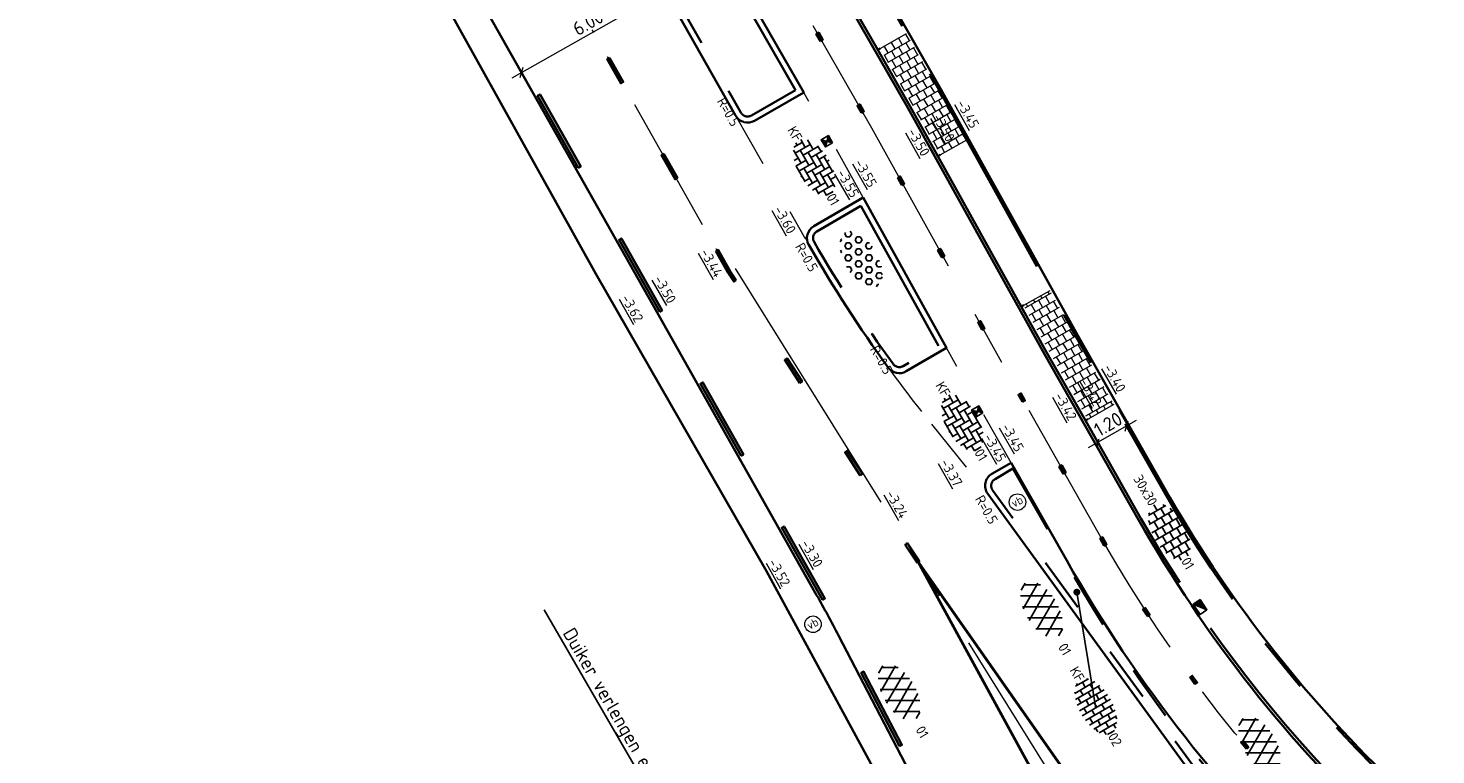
# Model space of a CAD drawing. Header units: metres. Extents: x 111691 to 117439, y 474133 to 478789.
# Tile 40 of 127: x 114569 to 114620, y 476114 to 476140. Entities that reach past the tile are written whole.
import ezdxf
from ezdxf import colors
from ezdxf.entities.mleader import LeaderData, LeaderLine
from ezdxf.enums import TextEntityAlignment as Align
from ezdxf.math import Vec2, Vec3

# ---------------------------------------------------------------- set-up
doc = ezdxf.new("R2010")
doc.units = ezdxf.units.M
for name, pattern in [('AM-AS', [16, 10, -2, 2, -2]), ('VH-GAZONBAND_100X200', [9.5, 7.5, -2]), ('VH-OPSLUITBAND_80X200', [14, 8, -2, 2, -2]), ('VH-RWSBAND', [24, 10, -2, 2, -2, 2, -2, 2, -2]), ('VH-TROTTOIRBAND_130-150', [15, 5, -2, 2, -2, 2, -2]), ('XX-HIDDEN', [4, 2, -2])]:
    doc.linetypes.add(name, pattern=pattern)
doc.layers.get('Defpoints').update_dxf_attribs({"lineweight": 25})
for name, color, linetype, lineweight in [('N-WE-AM-AS-G', 10, 'AM-AS', 18), ('N-WE-GR-GRAS_BERM-G', 80, 'Continuous', 35), ('N-WE-IE-MEUBILAIR_WEGMEUBILAIR_PAAL-S', 7, 'Continuous', 25), ('N-WE-RI-HWA_KOLK-S', 150, 'Continuous', 25), ('N-WE-VH-HOOGTELABEL-T18', 2, 'Continuous', 18), ('N-WE-VH-KANTOPSLUITING-T18', 10, 'Continuous', 18), ('N-WE-VH-KANTOPSLUITING_GAZONBAND_100X200-G', 90, 'VH-GAZONBAND_100X200', 35), ('N-WE-VH-KANTOPSLUITING_OPSLUITBAND_100X200-G', 150, 'Continuous', 35), ('N-WE-VH-KANTOPSLUITING_OPSLUITBAND_80X200-G', 150, 'VH-OPSLUITBAND_80X200', 35), ('N-WE-VH-KANTOPSLUITING_TROTTOIRBAND_130 150-G', 210, 'VH-TROTTOIRBAND_130-150', 35), ('N-WE-VH-KANTOPSLUITING_TROTTOIRBAND_RWS_110 220-G', 210, 'VH-RWSBAND', 35), ('N-WE-VH-KANTOPSLUITING_VOORKANTBAND-G', 7, 'Continuous', 35), ('N-WE-VH-KANTVERHARDING-G', 1, 'Continuous', 35), ('N-WE-VH-MAATVOERING-M', 7, 'Continuous', 18), ('N-WE-VH-MATERIAALGRENS-G', 7, 'XX-HIDDEN', 18), ('N-WE-VH-VERHARDING_ASFALT-S', 7, 'Continuous', 25), ('N-WE-VH-VERHARDING_ASFALT_ROOD-S', 1, 'Continuous', 25), ('N-WE-VH-VERHARDING_BETONSTRAATSTEEN-S', 7, 'Continuous', 25), ('N-WE-VH-VERHARDING_LAGE_BEPLANTING-S', 70, 'Continuous', 25), ('N-WE-VH-VERHARDING_TEGEL-S', 7, 'Continuous', 25), ('N-WE-VH-VERHARDING_TEGEL60-A', 252, 'Continuous', 18), ('N-WE-VW-MARKERING-G', 7, 'Continuous', 35), ('N-WE-VW-MARKERING_LANGS_STREEP_GETROKKEN_010-G', 7, 'Continuous', 25), ('X-XX-AL-AANPIJLING-M', 7, 'Continuous', 18), ('X-XX-AL-AANPIJLING-T25', 7, 'Continuous', 25), ('X-XX-AL-AANPIJLING_SYMBOLEN-T25', 7, 'Continuous', 25)]:
    doc.layers.add(name, color=color, linetype=linetype, lineweight=lineweight)
for name, color, linetype in [('N-WE-VW-MARKERING_LANGS_STREEP_13_010-A', 7, 'Continuous'), ('N-WE-VW-MARKERING_LANGS_STREEP_30270_010-A', 7, 'Continuous'), ('N-WE-VW-MARKERING_LANGS_STREEP_33_010-A', 7, 'Continuous')]:
    doc.layers.add(name, color=color, linetype=linetype)
doc.styles.add('ISO', font='NLCS-ISO.ttf')
doc.styles.add('NLCS-ISO', font='NLCS-ISO.ttf')
doc.styles.add('NLCS-ISO-ANNOTATIEF-T25', font='NLCS-ISO.ttf', dxfattribs={"height": 2.5})
doc.styles.add('NLCS-ISO-M200-T18', font='NLCS-ISO.ttf', dxfattribs={"height": 0.36})
doc.dimstyles.new('M200T25-PIJL', dxfattribs={"dimscale": 0.2, "dimtxt": 2.5, "dimasz": 2, "dimexe": 1, "dimexo": 0.25, "dimgap": 0.75, "dimtad": 1, "dimzin": 0, "dimdsep": 46, "dimtxsty": 'ISO', "dimcen": 0, "dimdle": 1, "dimse1": 1, "dimse2": 1, "dimclrt": 2, "dimazin": 0, "dimtfac": 1, "dimtdec": 4, "dimtmove": 2, "dimatfit": 3, "dimfxl": 1, "dimtolj": 1, "dimtzin": 0, "dimarcsym": 0})
doc.dimstyles.new('NLCS-ANNOTATIEF-T25-SCHRAP_L2_H1', dxfattribs={"dimtxt": 2.5, "dimasz": 1.4, "dimexe": 2, "dimexo": 2, "dimgap": 0.7, "dimtad": 1, "dimzin": 0, "dimdsep": 46, "dimtxsty": 'NLCS-ISO-ANNOTATIEF-T25', "dimblk": 'OBLIQUE', "dimcen": 0, "dimdle": 2, "dimclrd": 256, "dimclre": 256, "dimclrt": 256, "dimadec": 1, "dimazin": 0, "dimtfac": 1, "dimtdec": 3, "dimtofl": 0, "dimtmove": 0, "dimatfit": 3, "dimldrblk": 'OBLIQUE', "dimfxl": 2, "dimfxlon": 1, "dimtfillclr": 256, "dimtolj": 1, "dimtzin": 0, "dimlwd": -1, "dimlwe": -1, "dimarcsym": 0})
pattern_1 = [(299.72, (0, 0), (0.278997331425, -0.18617327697), [0.3, -0.3]), (29.72, (0, 0), (-0.14872855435, 0.26053755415), [])]

# ---------------------------------------------------------------- blocks, each defined once
blk = doc.blocks.new('SVH-ASFALT-SO')
at = {"ltscale": 0.1}
for p, q in [((-1.91, 0.69), (0.95, 5.64)), ((2.75, -0.22), (-0.47, 5.37)), ((0, 0), (3.27, 5.66)), ((4.87, 0.12), (1.65, 5.7)), ((2.18, -0.23), (5.32, 5.22)), ((6.7, 0.95), (4.04, 5.55)), ((-3.36, 2.17), (-1.83, 4.83)), ((0.36, -0.07), (-2.31, 4.55)), ((4.66, 0.07), (7.07, 4.25)), ((7.83, 2.99), (7.15, 4.18)), ((-2.72, 1.26), (-3.45, 2.54))]:
    blk.add_line(p, q, dxfattribs=at)
at = {"style": 'NLCS-ISO'}
blk.add_attdef('KLEUR', text='', height=1.8, dxfattribs=at).set_placement((9.49, 2.74), align=Align.MIDDLE_LEFT)
at = {"style": 'NLCS-ISO', "flags": 1}
blk.add_attdef('FUNCTIE', text='', height=1.8, dxfattribs=at).set_placement((0.12, -3.58), align=Align.MIDDLE_CENTER)
blk = doc.blocks.new('SVH-TEGEL_300X300_DUN_HALFST-SO')
for p, q in [((-1.5, -2.87), (-1.5, 2.87)), ((0, -2.97), (0, 2.97)), ((1.5, -2.87), (1.5, 2.87)), ((-5.66, 0), (-4.5, 0)), ((-4.89, 1.5), (-4.5, 1.5)), ((-4.5, -1.8), (-4.5, 1.8)), ((-4.5, 0.75), (-3, 0.75)), ((-3.7, 2.25), (-3, 2.25)), ((-3, -2.52), (-3, 2.52)), ((-3, 1.5), (-1.5, 1.5)), ((-3, 0), (-1.5, 0)), ((-1.5, 2.25), (0, 2.25)), ((-1.5, 0.75), (0, 0.75)), ((0, 1.5), (1.5, 1.5)), ((0, 0), (1.5, 0)), ((1.5, 2.25), (3, 2.25)), ((1.5, 0.75), (3, 0.75)), ((3, -2.52), (3, 2.52)), ((3, 1.5), (4.5, 1.5)), ((3, 0), (4.5, 0)), ((4.5, -1.8), (4.5, 1.8)), ((4.5, 0.75), (5.48, 0.75)), ((-4.89, -1.5), (-4.5, -1.5)), ((-4.5, -0.75), (-3, -0.75)), ((-3.7, -2.25), (-3, -2.25)), ((-3, -1.5), (-1.5, -1.5)), ((-1.5, -0.75), (0, -0.75)), ((-1.5, -2.25), (0, -2.25)), ((0, -1.5), (1.5, -1.5)), ((1.5, -0.75), (3, -0.75)), ((1.5, -2.25), (3, -2.25)), ((3, -1.5), (4.5, -1.5)), ((4.5, -0.75), (5.48, -0.75))]:
    blk.add_line(p, q)
at = {"style": 'NLCS-ISO'}
blk.add_attdef('FORMAAT', text='', height=1.8, dxfattribs=at).set_placement((-5.76, 0), align=Align.MIDDLE_RIGHT)
blk.add_attdef('KLEUR', text='', height=1.8, dxfattribs=at).set_placement((5.58, 0), align=Align.MIDDLE_LEFT)
at = {"style": 'NLCS-ISO', "flags": 1}
blk.add_attdef('FUNCTIE', text='', height=1.8, dxfattribs=at).set_placement((0.12, -3.58), align=Align.MIDDLE_CENTER)
blk = doc.blocks.new('_Oblique')
at = {"color": 0, "linetype": 'ByBlock', "lineweight": -2}
blk.add_line((-0.5, -0.5), (0.5, 0.5), dxfattribs=at)
blk = doc.blocks.new('*D178')
at = {"layer": 'Defpoints', "color": 0, "transparency": 16777216}
for p in [(114592.188, 476141.603), (114586.966, 476138.647), (114587.138, 476138.343)]:
    blk.add_point(p, dxfattribs=at)
at = {"layer": 'N-WE-VH-MAATVOERING-M', "transparency": 16777216}
for p, q in [((114592.708, 476141.495), (114586.79, 476138.146)), ((114592.36, 476141.298), (114592.557, 476140.95)), ((114587.138, 476138.343), (114587.335, 476137.995))]:
    blk.add_line(p, q, dxfattribs=at)
at = {"layer": 'N-WE-VH-MAATVOERING-M', "transparency": 16777216, "xscale": 0.28, "yscale": 0.28, "zscale": 0.28}
for p, rotation in [((114592.36, 476141.298), 29.50983891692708), ((114587.138, 476138.343), 209.5098389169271)]:
    blk.add_blockref('_Oblique', p, dxfattribs=dict(at, rotation=rotation))
at = {"layer": 'N-WE-VH-MAATVOERING-M', "transparency": 16777216, "insert": (114589.557, 476140.16), "char_height": 0.5, "attachment_point": 5, "rotation": 29.5098, "style": 'NLCS-ISO-ANNOTATIEF-T25', "bg_fill": 3, "box_fill_scale": 1.1, "bg_fill_color": 256, "bg_fill_true_color": 13158600, "bg_fill_transparency": 0}
blk.add_mtext('\\A1;6.00', dxfattribs=at)
blk = doc.blocks.new('SVH-BSS_KEIFORMAAT_ELLEBOOG-SO')
at = {"ltscale": 0.1}
for p, q in [((-1.87, 2.81), (-1.87, 0.39)), ((-0.82, 2.94), (-0.82, 1.44)), ((0.23, 2.97), (0.23, 2.49)), ((2.33, 2.71), (2.33, 0.39)), ((-5.61, 0.39), (-3.97, 0.39)), ((-5.02, 0.39), (-5.02, -1.37)), ((-4.95, 1.44), (-2.92, 1.44)), ((-3.97, 1.44), (-3.97, -1.71)), ((-3.1, 2.49), (-1.87, 2.49)), ((-2.92, 2.49), (-2.92, -0.66)), ((-2.92, 0.39), (0.23, 0.39)), ((-1.87, 1.44), (1.28, 1.44)), ((-0.82, 2.49), (2.33, 2.49)), ((-0.82, 0.39), (-0.82, -2.76)), ((0.23, 1.44), (0.23, -1.71)), ((1.28, 2.49), (1.28, -0.66)), ((1.28, 0.39), (4.43, 0.39)), ((2.33, 1.44), (4.95, 1.44)), ((3.38, 2.38), (3.38, 1.44)), ((3.38, 0.39), (3.38, -2.38)), ((4.43, 1.44), (4.43, -1.71)), ((5.48, 0.74), (5.48, -0.66)), ((5.48, 0.39), (5.61, 0.39)), ((-5.52, -0.66), (-5.02, -0.66)), ((-4.62, -1.71), (-1.87, -1.71)), ((-3.97, -0.66), (-0.82, -0.66)), ((-2.92, -1.71), (-2.92, -2.55)), ((-1.87, -0.66), (-1.87, -2.81)), ((-0.82, -1.71), (2.33, -1.71)), ((0.23, -0.66), (3.38, -0.66)), ((1.28, -1.71), (1.28, -2.9)), ((2.33, -0.66), (2.33, -2.71)), ((3.38, -1.71), (4.62, -1.71)), ((4.43, -0.66), (5.52, -0.66)), ((-1.87, -2.76), (1.28, -2.76)), ((0.23, -2.76), (0.23, -2.97))]:
    blk.add_line(p, q, dxfattribs=at)
at = {"style": 'NLCS-ISO'}
blk.add_attdef('FORMAAT', text='', height=1.8, dxfattribs=at).set_placement((-5.71, 0), align=Align.MIDDLE_RIGHT)
blk.add_attdef('KLEUR', text='', height=1.8, dxfattribs=at).set_placement((5.71, 0), align=Align.MIDDLE_LEFT)
at = {"style": 'NLCS-ISO', "flags": 1}
blk.add_attdef('FUNCTIE', text='', height=1.8, dxfattribs=at).set_placement((0.12, -3.58), align=Align.MIDDLE_CENTER)
blk = doc.blocks.new('*D256')
at = {"layer": 'X-XX-AL-AANPIJLING-M', "transparency": 16777216}
for p, q in [((114609.445, 476125.728), (114607.706, 476124.739)), ((114608.899, 476125.878), (114609.295, 476125.183)), ((114607.856, 476125.285), (114608.252, 476124.59))]:
    blk.add_line(p, q, dxfattribs=at)
at = {"layer": 'X-XX-AL-AANPIJLING-M', "transparency": 16777216, "xscale": 0.28, "yscale": 0.28, "zscale": 0.28}
for p, rotation in [((114609.097, 476125.531), 29.63550092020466), ((114608.054, 476124.937), 209.6355009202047)]:
    blk.add_blockref('_Oblique', p, dxfattribs=dict(at, rotation=rotation))
at = {"layer": 'X-XX-AL-AANPIJLING-M', "transparency": 16777216, "insert": (114608.426, 476125.597), "char_height": 0.5, "attachment_point": 5, "rotation": 29.6355, "style": 'NLCS-ISO-ANNOTATIEF-T25', "bg_fill": 3, "box_fill_scale": 1.1, "bg_fill_color": 256, "bg_fill_true_color": 13158600, "bg_fill_transparency": 0}
blk.add_mtext('\\A1;1.20', dxfattribs=at)
at = {"layer": 'Defpoints', "color": 0, "transparency": 16777216}
for p in [(114608.646, 476126.324), (114607.603, 476125.731), (114608.054, 476124.937)]:
    blk.add_point(p, dxfattribs=at)
blk = doc.blocks.new('N-SRI-KOLK_STRAAT_300X300-SO')
h = blk.add_hatch(color=256)
h.dxf.hatch_style = 1
h.paths.add_polyline_path([(0.75, 1.5), (-0.75, 1.5), (0, 0.75)])
h.paths.add_polyline_path([(0, 0.75), (-0.75, 0), (0.75, 0)])
for p, q in [((-0.75, 0), (0.75, 1.5)), ((0.75, 0), (-0.75, 1.5))]:
    blk.add_line(p, q)
at = {"flags": 128}
blk.add_lwpolyline([(-0.75, 0), (0.75, 0), (0.75, 1.5), (-0.75, 1.5)], close=True, dxfattribs=at)
blk = doc.blocks.new('N-SRI-KOLK_TROTTOIR-SO')
blk.add_hatch(color=256).paths.add_polyline_path([(1.125, 1.5), (-1.125, 1.5), (-1.125, 0)])
blk.add_line((-1.125, 0), (1.125, 1.5))
at = {"flags": 128}
blk.add_lwpolyline([(-1.125, 0), (1.125, 0), (1.125, 1.5), (-1.125, 1.5)], close=True, dxfattribs=at)
blk = doc.blocks.new('SIE-WEG_PAAL_VERKEERSBORD-SO')
at = {"color": 0, "linetype": 'ByBlock', "lineweight": 18}
blk.add_circle((0, 0), 1.5, dxfattribs=at)
at = {"color": 0, "linetype": 'ByBlock', "lineweight": 18, "style": 'NLCS-ISO'}
blk.add_text('vb', height=1.5, dxfattribs=at).set_placement((0, 0.13), align=Align.MIDDLE_CENTER)
blk = doc.blocks.new('SVH-BSS_KEIFORMAAT_HALFST-SO')
at = {"ltscale": 0.1}
for p, q in [((-2.1, -2.89), (-2.1, 2.72)), ((-1.05, -3.03), (-1.05, 2.86)), ((0, -3.06), (0, 2.88)), ((1.05, -2.98), (1.05, 2.81)), ((2.1, -2.8), (2.1, 2.62)), ((-5.46, 1.05), (-5.25, 1.05)), ((-5.25, -1.46), (-5.25, 1.28)), ((-5.25, 0), (-4.2, 0)), ((-4.2, -2.2), (-4.2, 2.03)), ((-4.2, 1.05), (-3.15, 1.05)), ((-3.15, -2.63), (-3.15, 2.46)), ((-3.15, 2.1), (-2.1, 2.1)), ((-3.15, 0), (-2.1, 0)), ((-2.1, 1.05), (-1.05, 1.05)), ((-1.05, 2.1), (0, 2.1)), ((-1.05, 0), (0, 0)), ((0, 1.05), (1.05, 1.05)), ((1.05, 2.1), (2.1, 2.1)), ((1.05, 0), (2.1, 0)), ((2.1, 1.05), (3.15, 1.05)), ((3.15, -2.47), (3.15, 2.3)), ((3.15, 2.1), (3.61, 2.1)), ((3.15, 0), (4.2, 0)), ((4.2, -1.94), (4.2, 1.76)), ((4.2, 1.05), (5, 1.05)), ((5.25, -0.83), (5.25, 0.66)), ((5.25, 0), (5.43, 0)), ((-5.58, -1.05), (-5.25, -1.05)), ((-4.39, -2.1), (-4.2, -2.1)), ((-4.2, -1.05), (-3.15, -1.05)), ((-3.15, -2.1), (-2.1, -2.1)), ((-2.1, -1.05), (-1.05, -1.05)), ((-1.05, -2.1), (0, -2.1)), ((0, -1.05), (1.05, -1.05)), ((1.05, -2.1), (2.1, -2.1)), ((2.1, -1.05), (3.15, -1.05)), ((3.15, -2.1), (3.93, -2.1)), ((4.2, -1.05), (5.12, -1.05))]:
    blk.add_line(p, q, dxfattribs=at)
at = {"style": 'NLCS-ISO'}
blk.add_attdef('FORMAAT', text='', height=1.8, dxfattribs=at).set_placement((-5.68, -0.09), align=Align.MIDDLE_RIGHT)
blk.add_attdef('KLEUR', text='', height=1.8, dxfattribs=at).set_placement((5.53, -0.09), align=Align.MIDDLE_LEFT)
at = {"style": 'NLCS-ISO', "flags": 1}
blk.add_attdef('FUNCTIE', text='', height=1.8, dxfattribs=at).set_placement((0.12, -3.58), align=Align.MIDDLE_CENTER)
blk = doc.blocks.new('SVH-GRASPLAAT-SO')
at = {"ltscale": 0.1}
for p, q in [((-2.06, 2.47), (-1.86, 2.81)), ((-0.81, 2.47), (-1.07, 2.92)), ((1.69, 2.47), (1.88, 2.8)), ((2.94, 2.47), (2.89, 2.56)), ((-5.5, -0.24), (-5.66, 0.04)), ((-5.42, 0.85), (-4.87, 0.85)), ((-4.56, 0.3), (-4.87, 0.85)), ((-4.87, -0.24), (-4.56, 0.3)), ((-3.93, 1.39), (-3.62, 1.93)), ((-3.62, 0.85), (-3.93, 1.39)), ((-3.62, 1.93), (-3, 1.93)), ((-3.62, 0.85), (-3, 0.85)), ((-2.68, 1.39), (-3, 1.93)), ((-3, 0.85), (-2.68, 1.39)), ((-1.75, 1.93), (-2.06, 2.47)), ((-2.06, 0.3), (-1.75, 0.85)), ((-1.75, -0.24), (-2.06, 0.3)), ((-1.75, 1.93), (-1.12, 1.93)), ((-1.75, 0.85), (-1.12, 0.85)), ((-1.12, 1.93), (-0.81, 2.47)), ((-0.81, 0.3), (-1.12, 0.85)), ((-1.12, -0.24), (-0.81, 0.3)), ((-0.18, 1.39), (0.13, 1.93)), ((0.13, 0.85), (-0.18, 1.39)), ((0.13, 1.93), (0.75, 1.93)), ((0.13, 0.85), (0.75, 0.85)), ((1.07, 1.39), (0.75, 1.93)), ((0.75, 0.85), (1.07, 1.39)), ((2, 1.93), (1.69, 2.47)), ((1.69, 0.3), (2, 0.85)), ((2, -0.24), (1.69, 0.3)), ((2, 1.93), (2.63, 1.93)), ((2, 0.85), (2.63, 0.85)), ((2.63, 1.93), (2.94, 2.47)), ((2.94, 0.3), (2.63, 0.85)), ((2.63, -0.24), (2.94, 0.3)), ((3.57, 1.39), (3.88, 1.93)), ((3.88, 0.85), (3.57, 1.39)), ((3.88, 1.93), (4.31, 1.93)), ((3.88, 0.85), (4.5, 0.85)), ((4.5, 0.85), (4.82, 1.39)), ((4.82, 1.39), (4.63, 1.71)), ((5.44, 0.3), (5.57, 0.52)), ((5.66, -0.07), (5.44, 0.3)), ((-5.5, -0.24), (-4.87, -0.24)), ((-5.07, -1.32), (-4.87, -1.32)), ((-4.66, -1.69), (-4.87, -1.32)), ((-3.93, -0.78), (-3.62, -0.24)), ((-3.62, -1.32), (-3.93, -0.78)), ((-3.62, -0.24), (-3, -0.24)), ((-3.62, -1.32), (-3, -1.32)), ((-3.33, -2.4), (-3, -2.4)), ((-2.68, -0.78), (-3, -0.24)), ((-3, -1.32), (-2.68, -0.78)), ((-2.91, -2.55), (-3, -2.4)), ((-2.06, -1.86), (-1.75, -1.32)), ((-1.75, -2.4), (-2.06, -1.86)), ((-1.75, -0.24), (-1.12, -0.24)), ((-1.75, -1.32), (-1.12, -1.32)), ((-1.75, -2.4), (-1.12, -2.4)), ((-0.81, -1.86), (-1.12, -1.32)), ((-1.12, -2.4), (-0.81, -1.86)), ((-0.18, -0.78), (0.13, -0.24)), ((0.13, -1.32), (-0.18, -0.78)), ((-0.18, -2.94), (0.13, -2.4)), ((0.13, -0.24), (0.75, -0.24)), ((0.13, -1.32), (0.75, -1.32)), ((0.13, -2.4), (0.75, -2.4)), ((1.07, -0.78), (0.75, -0.24)), ((0.75, -1.32), (1.07, -0.78)), ((1.05, -2.92), (0.75, -2.4)), ((1.69, -1.86), (2, -1.32)), ((2, -2.4), (1.69, -1.86)), ((2, -0.24), (2.63, -0.24)), ((2, -1.32), (2.63, -1.32)), ((2, -2.4), (2.63, -2.4)), ((2.94, -1.86), (2.63, -1.32)), ((2.63, -2.4), (2.94, -1.86)), ((3.57, -0.78), (3.88, -0.24)), ((3.88, -1.32), (3.57, -0.78)), ((3.88, -0.24), (4.5, -0.24)), ((3.88, -1.32), (4.5, -1.32)), ((4.82, -0.78), (4.5, -0.24)), ((4.5, -1.32), (4.82, -0.78)), ((-0.17, -2.97), (-0.18, -2.94))]:
    blk.add_line(p, q, dxfattribs=at)
at = {"style": 'NLCS-ISO', "flags": 1}
blk.add_attdef('FUNCTIE', text='', height=1.8, dxfattribs=at).set_placement((0.12, -3.58), align=Align.MIDDLE_CENTER)

msp = doc.modelspace()

# ---------------------------------------------------------------- hatches: boundary and pattern name
at = {"layer": 'N-WE-VH-VERHARDING_TEGEL60-A'}
h = msp.add_hatch(dxfattribs=at)
h.set_pattern_fill('AVH-TEGEL_300X300_HALFST-SO', color=256, angle=299.72, pattern_type=2)
h.set_pattern_definition(pattern_1)
h.paths.add_polyline_path([(114602.334, 476135.37), (114603.296, 476135.904), (114602.291, 476137.713), (114601.116, 476139.764), (114600.161, 476139.217), (114601.333, 476137.172)])
h = msp.add_hatch(dxfattribs=at)
h.set_pattern_fill('AVH-TEGEL_300X300_HALFST-SO', color=256, angle=299.72, pattern_type=2)
h.set_pattern_definition(pattern_1)
h.paths.add_polyline_path([(114606.324, 476130.449), (114605.363, 476129.915), (114606.294, 476128.238), (114607.689, 476125.781), (114608.646, 476126.324), (114607.253, 476128.777)])
at = {"layer": 'N-WE-VW-MARKERING_LANGS_STREEP_13_010-A'}
h = msp.add_hatch(color=256, dxfattribs=at)
h.dxf.hatch_style = 1
h.paths.add_polyline_path([(114592.308, 476135.399), (114592.221, 476135.35), (114592.714, 476134.479), (114592.801, 476134.528)])
h = msp.add_hatch(color=256, dxfattribs=at)
h.dxf.hatch_style = 1
h.paths.add_polyline_path([(114594.191, 476131.868), (114594.278, 476131.917), (114594.715, 476131.146), (114594.627, 476131.097)])
h = msp.add_hatch(color=256, dxfattribs=at)
h.dxf.hatch_style = 1
h.paths.add_polyline_path([(114594.926, 476130.822), (114594.842, 476130.767), (114594.629, 476131.095), (114594.712, 476131.149)])
h = msp.add_hatch(color=256, dxfattribs=at)
h.dxf.hatch_style = 1
h.paths.add_polyline_path([(114597.241, 476127.089), (114597.325, 476127.143), (114596.779, 476127.981), (114596.695, 476127.926)])
h = msp.add_hatch(color=256, dxfattribs=at)
h.dxf.hatch_style = 1
h.paths.add_polyline_path([(114599.427, 476123.739), (114599.51, 476123.793), (114598.964, 476124.631), (114598.88, 476124.576)])
h = msp.add_hatch(color=256, dxfattribs=at)
h.dxf.hatch_style = 1
h.paths.add_polyline_path([(114601.493, 476120.57), (114601.577, 476120.625), (114601.149, 476121.28), (114601.066, 476121.226)])
at = {"layer": 'N-WE-VW-MARKERING_LANGS_STREEP_30270_010-A'}
h = msp.add_hatch(color=256, dxfattribs=at)
h.dxf.hatch_style = 1
h.paths.add_polyline_path([(114597.988, 476139.49), (114598.075, 476139.54), (114597.926, 476139.8), (114597.839, 476139.75)])
h = msp.add_hatch(color=256, dxfattribs=at)
h.dxf.hatch_style = 1
h.paths.add_polyline_path([(114599.48, 476136.887), (114599.566, 476136.937), (114599.417, 476137.197), (114599.331, 476137.147)])
h = msp.add_hatch(color=256, dxfattribs=at)
h.dxf.hatch_style = 1
h.paths.add_polyline_path([(114600.943, 476134.269), (114601.031, 476134.318), (114600.885, 476134.58), (114600.798, 476134.531)])
h = msp.add_hatch(color=256, dxfattribs=at)
h.dxf.hatch_style = 1
h.paths.add_polyline_path([(114602.4, 476131.646), (114602.487, 476131.695), (114602.342, 476131.957), (114602.254, 476131.909)])
h = msp.add_hatch(color=256, dxfattribs=at)
h.dxf.hatch_style = 1
h.paths.add_polyline_path([(114603.856, 476129.023), (114603.943, 476129.072), (114603.798, 476129.334), (114603.71, 476129.286)])
h = msp.add_hatch(color=256, dxfattribs=at)
h.dxf.hatch_style = 1
h.paths.add_polyline_path([(114605.322, 476126.405), (114605.409, 476126.455), (114605.261, 476126.716), (114605.174, 476126.666)])
h = msp.add_hatch(color=256, dxfattribs=at)
h.dxf.hatch_style = 1
h.paths.add_polyline_path([(114606.803, 476123.797), (114606.89, 476123.846), (114606.742, 476124.107), (114606.655, 476124.058)])
h = msp.add_hatch(color=256, dxfattribs=at)
h.dxf.hatch_style = 1
h.paths.add_polyline_path([(114608.285, 476121.188), (114608.372, 476121.238), (114608.224, 476121.498), (114608.137, 476121.449)])
h = msp.add_hatch(color=256, dxfattribs=at)
h.dxf.hatch_style = 1
h.paths.add_polyline_path([(114609.856, 476118.629), (114609.94, 476118.684), (114609.776, 476118.935), (114609.692, 476118.881)])
h = msp.add_hatch(color=256, dxfattribs=at)
h.dxf.hatch_style = 1
h.paths.add_polyline_path([(114611.578, 476116.169), (114611.658, 476116.229), (114611.479, 476116.47), (114611.399, 476116.41)])
h = msp.add_hatch(color=256, dxfattribs=at)
h.dxf.hatch_style = 1
h.paths.add_polyline_path([(114613.444, 476113.817), (114613.52, 476113.881), (114613.327, 476114.111), (114613.251, 476114.047)])
at = {"layer": 'N-WE-VW-MARKERING_LANGS_STREEP_33_010-A', "transparency": 33554687}
h = msp.add_hatch(color=256, dxfattribs=at)
h.dxf.hatch_style = 1
h.paths.add_polyline_path([(114589.203, 476134.896), (114589.29, 476134.946), (114587.813, 476137.557), (114587.726, 476137.508)])
h = msp.add_hatch(color=256, dxfattribs=at)
h.dxf.hatch_style = 1
h.paths.add_polyline_path([(114592.158, 476129.674), (114592.245, 476129.724), (114590.767, 476132.335), (114590.68, 476132.285)])
h = msp.add_hatch(color=256, dxfattribs=at)
h.dxf.hatch_style = 1
h.paths.add_polyline_path([(114595.109, 476124.451), (114595.196, 476124.5), (114593.721, 476127.112), (114593.633, 476127.063)])
h = msp.add_hatch(color=256, dxfattribs=at)
h.dxf.hatch_style = 1
h.paths.add_polyline_path([(114598.06, 476119.227), (114598.148, 476119.276), (114596.672, 476121.888), (114596.585, 476121.839)])
h = msp.add_hatch(color=256, dxfattribs=at)
h.dxf.hatch_style = 1
h.paths.add_polyline_path([(114600.854, 476113.918), (114600.942, 476113.965), (114599.554, 476116.624), (114599.465, 476116.578)])

# ---------------------------------------------------------------- linework, layer by layer
at = {"layer": 'N-WE-AM-AS-G', "ltscale": 0.5}
msp.add_lwpolyline([(114412.548, 476424.302), (114445.21, 476391.606, -0.067599), (114453.354, 476380.891), (114594.671, 476131.121)], format="xyb", dxfattribs=at)
at = {"layer": 'N-WE-AM-AS-G'}
msp.add_lwpolyline([(114594.893, 476131.248), (114607.892, 476110.405)], dxfattribs=at)
at = {"layer": 'N-WE-GR-GRAS_BERM-G'}
msp.add_lwpolyline([(114604.634, 476104.813), (114601.821, 476109.594), (114596.029, 476120.271), (114589.835, 476131.047), (114582.109, 476144.94), (114576.233, 476155.071), (114569.631, 476166.737), (114562.549, 476179.143), (114557.31, 476188.339), (114551.734, 476198.548), (114546.193, 476207.754)], dxfattribs=at)
at = {"layer": 'N-WE-VH-KANTOPSLUITING_GAZONBAND_100X200-G'}
for points in [[(114600.074, 476139.168), (114597.09, 476144.376), (114594.164, 476149.614)], [(114605.275, 476129.866), (114602.246, 476135.321)]]:
    msp.add_lwpolyline(points, dxfattribs=at)
at = {"layer": 'N-WE-VH-KANTOPSLUITING_GAZONBAND_100X200-G', "flags": 128}
msp.add_lwpolyline([(114616.921, 476112.428, -0.063188), (114609.618, 476122.181), (114607.602, 476125.731)], format="xyb", dxfattribs=at)
at = {"layer": 'N-WE-VH-KANTOPSLUITING_OPSLUITBAND_100X200-G'}
for points in [[(114602.246, 476135.321), (114601.246, 476137.123), (114600.074, 476139.168)], [(114607.602, 476125.731), (114606.206, 476128.189), (114605.275, 476129.866)]]:
    msp.add_lwpolyline(points, dxfattribs=at)
at = {"layer": 'N-WE-VH-KANTOPSLUITING_OPSLUITBAND_80X200-G', "flags": 128}
msp.add_lwpolyline([(114465.854, 476447.451), (114458.327, 476443.17, 0.114882), (114444.975, 476430.835), (114444.186, 476429.672, -0.094159), (114441.031, 476426.508, 0.389903), (114440.394, 476423.765), (114454.049, 476399.659), (114456.533, 476395.244), (114462.852, 476384.057), (114473.229, 476365.686), (114478.27, 476356.81), (114484.763, 476345.328), (114490.988, 476334.349), (114496.149, 476325.219), (114502.902, 476313.343), (114508.283, 476303.791), (114514.564, 476292.595), (114520.188, 476282.817), (114525.919, 476272.595), (114533.244, 476259.715), (114538.369, 476250.603), (114547.576, 476234.278), (114553.04, 476224.508), (114560.652, 476211.225), (114567.538, 476199.125), (114570.834, 476193.346), (114574.898, 476186.134), (114578.994, 476178.871), (114587.066, 476164.652), (114593.775, 476152.771), (114598.134, 476144.967), (114602.291, 476137.713), (114607.253, 476128.777), (114610.386, 476123.259, 0.071839), (114618.637, 476112.626), (114623.973, 476107.478, -0.106598), (114632.791, 476104.601, 0.263093), (114634.759, 476104.575), (114638.387, 476106.562, -0.129957), (114641.324, 476107.29), (114643.352, 476107.258, 0.133189), (114646.437, 476108.043), (114649.089, 476109.54)], format="xyb", dxfattribs=at)
at = {"layer": 'N-WE-VH-KANTOPSLUITING_TROTTOIRBAND_130 150-G', "flags": 128}
msp.add_lwpolyline([(114613.776, 476109.904), (114614.484, 476110.299, -0.060739), (114607.039, 476120.344), (114604.972, 476123.984), (114604.323, 476123.607, 0.444927), (114604.237, 476123.2), (114611.885, 476112.695, -0.016786), (114613.776, 476109.904)], format="xyb", dxfattribs=at)
at = {"layer": 'N-WE-VH-KANTOPSLUITING_TROTTOIRBAND_RWS_110 220-G', "flags": 128}
msp.add_lwpolyline([(114602.267, 476128.444), (114599.453, 476133.512), (114597.86, 476132.59, 0.413311), (114597.757, 476132.208, 0.026493), (114600.622, 476127.783, 0.38436), (114600.989, 476127.705)], format="xyb", close=True, dxfattribs=at)
at = {"layer": 'N-WE-VH-KANTOPSLUITING_VOORKANTBAND-G', "flags": 128}
msp.add_lwpolyline([(114560.721, 476211.264), (114567.608, 476199.164), (114570.904, 476193.385), (114574.968, 476186.174), (114579.064, 476178.91), (114587.135, 476164.692), (114593.845, 476152.811), (114598.204, 476145.007), (114602.361, 476137.752), (114607.323, 476128.816), (114610.456, 476123.299, 0.071839), (114618.693, 476112.683), (114624.009, 476107.555, -0.106281), (114632.831, 476104.67, 0.263093), (114634.721, 476104.645), (114638.348, 476106.632, -0.129957), (114641.325, 476107.37), (114643.354, 476107.338, 0.133189), (114646.398, 476108.112), (114649.05, 476109.61)], format="xyb", dxfattribs=at)
at = {"layer": 'N-WE-VH-KANTOPSLUITING_VOORKANTBAND-G'}
for points in [[(114600.161, 476139.217), (114600.074, 476139.168)], [(114602.334, 476135.37), (114602.246, 476135.321)], [(114605.363, 476129.915), (114605.275, 476129.866)]]:
    msp.add_lwpolyline(points, dxfattribs=at)
at = {"layer": 'N-WE-VH-KANTOPSLUITING_VOORKANTBAND-G', "flags": 128}
msp.add_lwpolyline([(114602.565, 476128.362), (114599.537, 476133.815), (114597.749, 476132.78, 0.413311), (114597.566, 476132.098, 0.026493), (114600.444, 476127.654, 0.38436), (114601.099, 476127.514)], format="xyb", close=True, dxfattribs=at)
at = {"layer": 'N-WE-VH-KANTOPSLUITING_VOORKANTBAND-G'}
for points in [[(114604.907, 476124.201), (114604.212, 476123.798, 0.444927), (114604.059, 476123.071), (114611.707, 476112.565, -0.030281), (114614.965, 476107.467), (114616.103, 476105.425)], [(114616.422, 476108.569, -0.075083), (114606.923, 476120.651), (114604.907, 476124.201)]]:
    msp.add_lwpolyline(points, format="xyb", dxfattribs=at)
at = {"layer": 'N-WE-VH-KANTVERHARDING-G'}
for p, q in [((114597.85, 476119.397), (114592.06, 476129.644)), ((114604.043, 476107.591), (114598.644, 476117.936))]:
    msp.add_line(p, q, dxfattribs=at)
msp.add_lwpolyline([(114466.058, 476352.344), (114592.06, 476129.644)], dxfattribs=at)
msp.add_arc((114554.319, 476094.8), 50, 27.5624, 29.4687, dxfattribs=at)
at = {"layer": 'N-WE-VH-MATERIAALGRENS-G'}
for points in [[(114600.161, 476139.217), (114601.116, 476139.764)], [(114602.334, 476135.37), (114603.296, 476135.904)], [(114605.363, 476129.915), (114606.324, 476130.449)], [(114607.689, 476125.781), (114608.646, 476126.324)]]:
    msp.add_lwpolyline(points, dxfattribs=at)
at = {"layer": 'N-WE-VH-MATERIAALGRENS-G', "flags": 128}
for points in [[(114599.536, 476133.816), (114598.546, 476135.6), (114597.385, 476137.626)], [(114604.907, 476124.201), (114603.503, 476126.671), (114602.565, 476128.361)]]:
    msp.add_lwpolyline(points, dxfattribs=at)
at = {"layer": 'N-WE-VH-MATERIAALGRENS-G'}
for points in [[(114594.911, 476136.789), (114597.4, 476132.39, 0.000431), (114597.443, 476132.315, 0.000431)], [(114600.447, 476127.649, 0.012935), (114602.02, 476125.596), (114604.059, 476123.071)]]:
    msp.add_lwpolyline(points, format="xyb", dxfattribs=at)
at = {"layer": 'N-WE-VW-MARKERING-G'}
for points in [[(114597.988, 476139.49), (114598.075, 476139.54), (114597.926, 476139.8), (114597.839, 476139.75)], [(114589.203, 476134.896), (114589.29, 476134.946), (114587.813, 476137.557), (114587.726, 476137.508)], [(114599.48, 476136.887), (114599.566, 476136.937), (114599.417, 476137.197), (114599.331, 476137.147)], [(114592.308, 476135.399), (114592.221, 476135.35), (114592.714, 476134.479), (114592.801, 476134.528)], [(114600.943, 476134.269), (114601.031, 476134.318), (114600.885, 476134.58), (114600.798, 476134.531)], [(114592.158, 476129.674), (114592.245, 476129.724), (114590.767, 476132.335), (114590.68, 476132.285)], [(114594.191, 476131.868), (114594.278, 476131.917), (114594.715, 476131.146), (114594.627, 476131.097)], [(114602.4, 476131.646), (114602.487, 476131.695), (114602.342, 476131.957), (114602.254, 476131.909)], [(114594.926, 476130.822), (114594.842, 476130.767), (114594.629, 476131.095), (114594.712, 476131.149)], [(114603.856, 476129.023), (114603.943, 476129.072), (114603.798, 476129.334), (114603.71, 476129.286)], [(114597.241, 476127.089), (114597.325, 476127.143), (114596.779, 476127.981), (114596.695, 476127.926)], [(114595.109, 476124.451), (114595.196, 476124.5), (114593.721, 476127.112), (114593.633, 476127.063)], [(114605.322, 476126.405), (114605.409, 476126.455), (114605.261, 476126.716), (114605.174, 476126.666)], [(114599.427, 476123.739), (114599.51, 476123.793), (114598.964, 476124.631), (114598.88, 476124.576)], [(114606.803, 476123.797), (114606.89, 476123.846), (114606.742, 476124.107), (114606.655, 476124.058)], [(114598.06, 476119.227), (114598.148, 476119.276), (114596.672, 476121.888), (114596.585, 476121.839)], [(114601.493, 476120.57), (114601.577, 476120.625), (114601.149, 476121.28), (114601.066, 476121.226)], [(114608.285, 476121.188), (114608.372, 476121.238), (114608.224, 476121.498), (114608.137, 476121.449)], [(114609.856, 476118.629), (114609.94, 476118.684), (114609.776, 476118.935), (114609.692, 476118.881)], [(114600.854, 476113.918), (114600.942, 476113.965), (114599.554, 476116.624), (114599.465, 476116.578)], [(114611.578, 476116.169), (114611.658, 476116.229), (114611.479, 476116.47), (114611.399, 476116.41)], [(114613.444, 476113.817), (114613.52, 476113.881), (114613.327, 476114.111), (114613.251, 476114.047)]]:
    msp.add_lwpolyline(points, close=True, dxfattribs=at)
at = {"layer": 'N-WE-VW-MARKERING_LANGS_STREEP_GETROKKEN_010-G', "const_width": 0.1}
msp.add_lwpolyline([(114607.332, 476109.981), (114601.535, 476120.598), (114608.489, 476110.674, 0.185687), (114608.062, 476110.614), (114607.625, 476110.37, 0.212141)], format="xyb", close=True, dxfattribs=at)

# ---------------------------------------------------------------- block references
at = {"layer": 'N-WE-IE-MEUBILAIR_WEGMEUBILAIR_PAAL-S', "xscale": 0.2, "yscale": 0.2, "zscale": 0.2, "rotation": 28.97454805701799}
for p in [(114605.138, 476122.77), (114597.719, 476118.34)]:
    msp.add_blockref('SIE-WEG_PAAL_VERKEERSBORD-SO', p, dxfattribs=at)
at = {"layer": 'N-WE-RI-HWA_KOLK-S', "xscale": 0.2, "yscale": 0.2, "zscale": 0.2}
for name, p, rotation in [('N-SRI-KOLK_STRAAT_300X300-SO', (114598.354, 476135.935), 120.3388765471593), ('N-SRI-KOLK_STRAAT_300X300-SO', (114603.81, 476126.132), 120.3388765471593), ('N-SRI-KOLK_TROTTOIR-SO', (114611.64, 476118.884), 303.8081892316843)]:
    msp.add_blockref(name, p, dxfattribs=dict(at, rotation=rotation))
at = {"layer": 'N-WE-VH-VERHARDING_ASFALT-S', "xscale": 0.2, "yscale": 0.2, "zscale": 0.2, "rotation": 300.1117835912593}
for p in [(114605.325, 476118.975), (114600.153, 476115.975)]:
    msp.add_blockref('SVH-ASFALT-SO', p, dxfattribs=at).add_auto_attribs({'KLEUR': '01'})
at = {"layer": 'N-WE-VH-VERHARDING_ASFALT_ROOD-S', "xscale": 0.2, "yscale": 0.2, "zscale": 0.2, "rotation": 300.1117835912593}
msp.add_blockref('SVH-ASFALT-SO', (114613.229, 476114.076), dxfattribs=at).add_auto_attribs({'KLEUR': '02'})
at = {"layer": 'N-WE-VH-VERHARDING_BETONSTRAATSTEEN-S', "xscale": 0.2, "yscale": 0.2, "zscale": 0.2, "rotation": 300.1117835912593}
for name, p, values in [('SVH-BSS_KEIFORMAAT_ELLEBOOG-SO', (114597.767, 476134.911), {'FORMAAT': 'KF', 'KLEUR': '01'}), ('SVH-BSS_KEIFORMAAT_ELLEBOOG-SO', (114603.14, 476125.648), {'FORMAAT': 'KF', 'KLEUR': '01'}), ('SVH-BSS_KEIFORMAAT_HALFST-SO', (114608.019, 476115.329), {'FORMAAT': 'KF', 'KLEUR': '02'})]:
    msp.add_blockref(name, p, dxfattribs=at).add_auto_attribs(values)
at = {"layer": 'N-WE-VH-VERHARDING_LAGE_BEPLANTING-S', "xscale": 0.2, "yscale": 0.2, "zscale": 0.2, "rotation": 300.1117835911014}
msp.add_blockref('SVH-GRASPLAAT-SO', (114599.464, 476131.569), dxfattribs=at)
at = {"layer": 'N-WE-VH-VERHARDING_TEGEL-S', "xscale": 0.2, "yscale": 0.2, "zscale": 0.2, "rotation": 300.1117835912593}
msp.add_blockref('SVH-TEGEL_300X300_DUN_HALFST-SO', (114610.657, 476121.689), dxfattribs=at).add_auto_attribs({'FORMAAT': '30x30', 'KLEUR': '01'})

# ---------------------------------------------------------------- texts
at = {"layer": 'N-WE-VH-HOOGTELABEL-T18', "style": 'NLCS-ISO-M200-T18'}
for s, p in [('%%U-3.45', (114602.915, 476137.226)), ('%%U-3.50', (114602.046, 476136.722)), ('%%U-3.50', (114601.137, 476136.195)), ('%%U-3.55', (114599.209, 476135.077)), ('%%U-3.55', (114598.567, 476134.705)), ('%%U-3.60', (114596.286, 476133.382)), ('%%U-3.44', (114593.613, 476131.832)), ('%%U-3.50', (114591.934, 476130.858)), ('%%U-3.62', (114590.746, 476130.169)), ('%%U-3.40', (114608.245, 476127.645)), ('%%U-3.42', (114606.467, 476126.614)), ('%%U-3.45', (114603.897, 476125.124)), ('%%U-3.45', (114604.539, 476125.496)), ('%%U-3.37', (114602.322, 476124.21)), ('%%U-3.24', (114600.348, 476123.066)), ('%%U-3.30', (114597.264, 476121.277)), ('%%U-3.52', (114596.076, 476120.588))]:
    msp.add_text(s, height=0.36, rotation=299.7212, dxfattribs=at).set_placement(p)
at = {"layer": 'N-WE-VH-KANTOPSLUITING-T18', "style": 'NLCS-ISO'}
for p in [(114594.219, 476137.311), (114597.058, 476132.04), (114599.769, 476128.316), (114603.584, 476122.887)]:
    msp.add_text('R=0.5', height=0.36, rotation=299.72, dxfattribs=at).set_placement(p)

# ---------------------------------------------------------------- leaders
at = {"layer": 'X-XX-AL-AANPIJLING-T25'}
ml = msp.add_multileader_mtext('Standard', dxfattribs=at)
ml.set_content('Duiker verlengen en doorvoeren door damwand', color=256, style='NLCS-ISO-ANNOTATIEF-T25')
ml.set_leader_properties(color=256, linetype='ByLayer', lineweight=-1)
ml.build(insert=Vec2(0, 0))
ml.multileader.update_dxf_attribs({"text_left_attachment_type": 5, "text_right_attachment_type": 5, "dogleg_length": 2.5, "arrow_head_size": 0.5, "scale": 0.2})
ctx = ml.context
ctx.base_point, ctx.scale, ctx.char_height, ctx.arrow_head_size, ctx.landing_gap_size, ctx.plane_origin, ctx.plane_x_axis, ctx.plane_y_axis = Vec3(114588.4, 476118.105), 0.2, 0.5, 0.5, 0.18, Vec3(114601.345, 476099.858), Vec3(0.501689, -0.865048), Vec3(0.865048, 0.501689)
ctx.left_attachment, ctx.right_attachment = 5, 5
notes = []
notes.append((ctx, [(0, (1, 1, 0), (114596.031, 476104.948), (-0.501689, 0.865048), 0.5, [(0, [(114601.403, 476099.752)], 0, [])])]))
ctx.mtext.insert, ctx.mtext.text_direction, ctx.mtext.rotation, ctx.mtext.flow_direction = Vec3(114589.053, 476118.275), Vec3(0.501689, -0.865048), 5.237939, 5
at = {"layer": 'X-XX-AL-AANPIJLING_SYMBOLEN-T25'}
msp.add_leader([(114607.291, 476119.505), (114607.983, 476115.282)], dimstyle='M200T25-PIJL', override={"dimasz": 1.25, "dimgap": 0.14, "dimtad": 0, "dimldrblk": 'Dot', "dimfxl": 1.5, "dimarcsym": 1}, dxfattribs=at)
for ctx, leaders in notes:
    for number, flags, end, landing, length, lines in leaders:
        leader = LeaderData()
        leader.index, (leader.has_last_leader_line, leader.has_dogleg_vector, leader.attachment_direction) = number, flags
        leader.last_leader_point, leader.dogleg_vector, leader.dogleg_length = Vec3(end), Vec3(landing), length
        for number, points, colour, breaks in lines:
            line = LeaderLine()
            line.index, line.vertices, line.color, line.breaks = number, Vec3.list(points), colors.encode_raw_color(colour), breaks
            leader.lines.append(line)
        ctx.leaders.append(leader)

# ---------------------------------------------------------------- next in the draw order: dimensions: what is measured, and where the dimension line sits
at = {"layer": 'N-WE-VH-MAATVOERING-M'}
dim = msp.add_aligned_dim(p1=(114592.188, 476141.603), p2=(114586.966, 476138.647), distance=0.35, dimstyle='NLCS-ANNOTATIEF-T25-SCHRAP_L2_H1', override={"dimtfill": 1}, dxfattribs=at)
dim.commit()
dim.dimension.update_dxf_attribs({"geometry": '*D178', "text_midpoint": (114589.557, 476140.16)})

# ---------------------------------------------------------------- next in the draw order: hatches: boundary and pattern name
at = {"layer": 'N-WE-VW-MARKERING_LANGS_STREEP_13_010-A'}
h = msp.add_hatch(color=256, dxfattribs=at)
h.dxf.hatch_style = 1
h.paths.add_polyline_path([(114590.339, 476138.88), (114590.251, 476138.831), (114590.744, 476137.961), (114590.831, 476138.01)])

# ---------------------------------------------------------------- next in the draw order: linework, layer by layer
at = {"layer": 'N-WE-AM-AS-G', "flags": 128}
msp.add_lwpolyline([(114618.948, 476104.393), (114618.544, 476107.608, 0.17514), (114617.54, 476109.576, -0.075652), (114608.227, 476121.391), (114604.811, 476127.406), (114599.853, 476136.337), (114595.697, 476143.589), (114591.334, 476151.4), (114584.629, 476163.273), (114576.557, 476177.492), (114572.459, 476184.76), (114568.399, 476191.965), (114565.105, 476197.74), (114558.22, 476209.836), (114550.603, 476223.128), (114545.134, 476232.906), (114535.93, 476249.229), (114530.807, 476258.337), (114523.481, 476271.218), (114517.754, 476281.434), (114512.129, 476291.212), (114505.842, 476302.419), (114500.466, 476311.964), (114493.713, 476323.838), (114488.552, 476332.969), (114482.327, 476343.948), (114475.834, 476355.429), (114470.793, 476364.306), (114460.414, 476382.68), (114454.094, 476393.869), (114451.611, 476398.283), (114450.959, 476399.433, 0.067472), (114442.845, 476410.104), (114436.41, 476416.546)], format="xyb", dxfattribs=at)
at = {"layer": 'N-WE-VH-KANTOPSLUITING_TROTTOIRBAND_RWS_110 220-G', "flags": 128}
msp.add_lwpolyline([(114597.084, 476137.708), (114594.2, 476142.742), (114591.375, 476147.799), (114589.777, 476146.874, 0.4113), (114589.673, 476146.493), (114592.379, 476141.711), (114595.103, 476136.897, 0.415815), (114595.486, 476136.792)], format="xyb", close=True, dxfattribs=at)
at = {"layer": 'N-WE-VH-KANTOPSLUITING_VOORKANTBAND-G', "flags": 128}
msp.add_lwpolyline([(114618.565, 476110.671, -0.075652), (114609.531, 476122.132), (114606.119, 476128.14), (114601.159, 476137.074), (114597.003, 476144.327), (114592.642, 476152.135), (114585.935, 476164.012), (114577.862, 476178.231), (114573.766, 476185.496), (114569.703, 476192.705), (114566.408, 476198.483), (114559.523, 476210.58)], format="xyb", dxfattribs=at)
msp.add_lwpolyline([(114597.385, 476137.626), (114594.392, 476142.85), (114591.458, 476148.101), (114589.666, 476147.064, 0.4113), (114589.482, 476146.385), (114592.188, 476141.603), (114594.911, 476136.789, 0.415815), (114595.595, 476136.601)], format="xyb", close=True, dxfattribs=at)
at = {"layer": 'N-WE-VW-MARKERING-G'}
msp.add_lwpolyline([(114590.339, 476138.88), (114590.251, 476138.831), (114590.744, 476137.961), (114590.831, 476138.01)], close=True, dxfattribs=at)

# ---------------------------------------------------------------- next in the draw order: dimensions: what is measured, and where the dimension line sits
at = {"layer": 'X-XX-AL-AANPIJLING-M'}
dim = msp.add_linear_dim(base=(114608.054, 476124.937), p1=(114608.646, 476126.324), p2=(114607.603, 476125.731), angle=209.6355, dimstyle='NLCS-ANNOTATIEF-T25-SCHRAP_L2_H1', override={"dimtfill": 1}, dxfattribs=at)
dim.commit()
dim.dimension.update_dxf_attribs({"geometry": '*D256', "text_midpoint": (114608.618, 476125.258), "dimtype": 161})

# ---------------------------------------------------------------- next in the draw order: linework, layer by layer
at = {"layer": 'N-WE-VH-KANTOPSLUITING_VOORKANTBAND-G'}
msp.add_lwpolyline([(114607.689, 476125.781), (114607.602, 476125.731)], dxfattribs=at)

# ---------------------------------------------------------------- next in the draw order: texts
at = {"layer": 'N-WE-VH-HOOGTELABEL-T18', "style": 'NLCS-ISO-M200-T18'}
msp.add_text('%%U-3.42', height=0.36, rotation=299.7212, dxfattribs=at).set_placement((114607.375, 476127.141))

doc.saveas('drawing.dxf')
